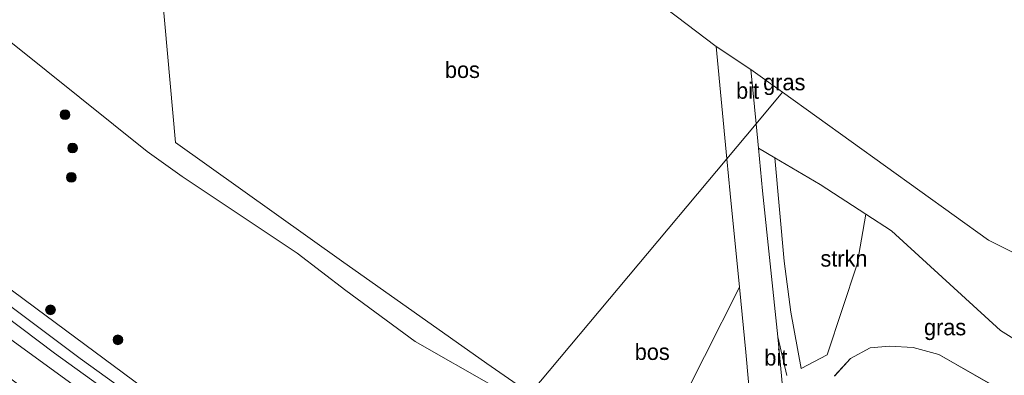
# Model space of a CAD drawing. Header units: millimetres. Extents: x 180000 to 190000, y 466229 to 468626.
# Tile 151 of 202: x 186132 to 186283, y 467179 to 467234. Entities that reach past the tile are written whole.
import ezdxf
from ezdxf.enums import TextEntityAlignment as Align

# ---------------------------------------------------------------- set-up
doc = ezdxf.new("R2010")
doc.units = ezdxf.units.MM
for name, color, linetype, lineweight in [('af-bs-rasterhekwerk', 8, 'hekwerk', 18), ('bp-b5-bos', 93, 'Continuous', 18), ('bp-b5-grasland', 93, 'Continuous', 18), ('bp-b5-struiken', 93, 'Continuous', 18), ('bp-bs-boom', 93, 'Continuous', 18), ('gw-bs-insteekwatergang', 93, 'Continuous', 18), ('gw-bs-kruinlijn', 93, 'Continuous', 18), ('kd-bs-opnamedtmgrens', 173, 'Continuous', 18), ('og-b5-water', 153, 'Continuous', 18), ('og-bs-hulpgeometrie', 53, 'Continuous', 18), ('vh-b5-verh_soort', 8, 'Continuous', 18)]:
    doc.layers.add(name, color=color, linetype=linetype, lineweight=lineweight)
doc.styles.add('rtw_iso', font='iso-rtw.shx')
doc.linetypes.add('hekwerk', pattern='A,7,-1.5,[1,RTW.shx,S=0.75,R=0,X=0,Y=0],-1.5', length=10)

# ---------------------------------------------------------------- blocks, each defined once
blk = doc.blocks.new('dtbattr-r')
at = {"style": 'rtw_iso'}
blk.add_attdef('TAG', text='', height=2.5, dxfattribs=at).set_placement((0, 0), align=Align.MIDDLE_CENTER)
blk = doc.blocks.new('boom')
blk.add_hatch(color=256).paths.add_polyline_path([(-0.75, 0, 1), (0.75, 0, 1)])
blk.add_circle((0, 0), 0.75)
blk = doc.blocks.new('d33az_ACAD_1_FMEBLOCK164')
at = {"layer": 'vh-b5-verh_soort'}
for points in [[(-133.48, 78.78, 70.41), (-131.04, 81.45, 70.49), (-128, 83.11, 70.44), (-125.02, 83.36, 70.51), (-121.37, 83.17, 70.55), (-117.38, 82.09, 70.58), (-106.32, 75.75, 70.94)], [(-140.25, 63.5, 70.52), (-142.24, 84.82, 70.3), (-140.86, 78.84, 70.47)]]:
    blk.add_polyline3d(points, dxfattribs=at)

msp = doc.modelspace()

# ---------------------------------------------------------------- linework, layer by layer
at = {"layer": 'af-bs-rasterhekwerk'}
msp.add_polyline3d([(186210.37, 467176.18, 70.06), (186203.7, 467180.81, 70.15), (186181.3, 467196.64, 70.59), (186155.7, 467214.86, 71.05), (186153.64, 467237.8, 71.49)], dxfattribs=at)
at = {"layer": 'bp-b5-bos'}
for points in [[(186183.34, 467271.98, 70.98), (186239.06, 467229.67, 69.89), (186240.7, 467212.37, 70.06), (186210.37, 467176.18, 70.06), (186203.7, 467180.81, 70.15), (186181.3, 467196.64, 70.59), (186155.7, 467214.86, 71.05), (186153.64, 467237.8, 71.49), (186152.04, 467238.6, 71.61), (186152.22, 467241.39, 72.98), (186152.13, 467242.42, 73.02), (186151.42, 467242.95, 73), (186150.64, 467242.84, 72.97), (186147.89, 467242.32, 71.71), (186145.81, 467244.35, 71.56), (186168.07, 467260.58, 71.25)], [(186281.04, 467199.82, 69.93), (186356.41, 467162.26, 72.2), (186338.25, 467164.79, 71.86), (186323.79, 467167.88, 71.52), (186312.59, 467170.67, 71.17), (186298.23, 467176.35, 70.92), (186282.93, 467185.89, 70.59), (186266.07, 467201.28, 70.18), (186262.16, 467203.81, 70.16), (186255.1, 467208.39, 70.12), (186248.12, 467212.51, 70.12), (186245.56, 467214.02, 70.12), (186245.21, 467217.76, 70.05), (186249.3, 467222.64, 69.91)], [(186231.88, 467171.2, 70.33), (186225.91, 467165.18, 70.41), (186210.37, 467176.18, 70.06), (186240.7, 467212.37, 70.06), (186241.21, 467207.03, 70.11), (186242.63, 467192.59, 70.21)]]:
    msp.add_polyline3d(points, close=True, dxfattribs=at)
msp.add_polyline3d([(186124.94, 467262.21, 71.86), (186145.81, 467244.35, 71.56), (186147.89, 467242.32, 71.71), (186147.74, 467241.06, 71.69), (186149.3, 467239.26, 71.68), (186150.74, 467238.58, 71.62), (186152.04, 467238.6, 71.61), (186153.64, 467237.8, 71.49), (186155.7, 467214.86, 71.05), (186181.3, 467196.64, 70.59), (186203.7, 467180.81, 70.15), (186210.37, 467176.18, 70.06), (186208.97, 467174.51, 70.22), (186204.7, 467177.31, 70.12), (186192.66, 467184.18, 70.18), (186181.96, 467192.07, 70.44), (186174.42, 467197.82, 70.86), (186156.69, 467209.64, 71.06), (186151.31, 467213.5, 71.12), (186130.53, 467230.12, 71.6)], dxfattribs=at)
at = {"layer": 'bp-b5-grasland'}
for points in [[(186186.2, 467147.33, 59.17), (186184.67, 467145.51, 59.68), (186159.27, 467163.44, 59.7), (186130.27, 467184.49, 59.76), (186103.45, 467204.59, 59.66), (186076.12, 467226.56, 59.54), (186050.77, 467247.24, 59.66), (186025.57, 467268.27, 59.72), (185999.86, 467291.09, 59.78), (185975.69, 467312.75, 59.79), (185952.31, 467334.04, 59.66), (185928.09, 467357.11, 59.63), (185906.04, 467379.15, 59.64), (185907.52, 467380.73, 59.18), (185927.98, 467360.64, 59.16), (185952.75, 467336.42, 59.16), (185976.7, 467314.5, 59.14), (186001.42, 467293.25, 59.27), (186027.28, 467269.83, 59.24), (186054.37, 467247.4, 59.11), (186080.86, 467225.57, 59.1), (186108.63, 467203.79, 59.14), (186137.03, 467182.42, 59.21), (186165.18, 467162.07, 59.24)], [(186249.3, 467222.64, 69.91), (186245.21, 467217.76, 70.05), (186244.42, 467226.15, 69.91)], [(186241.66, 467154.39, 70.66), (186241.31, 467154.36, 70.66), (186225.91, 467165.18, 70.41), (186231.88, 467171.2, 70.33), (186242.63, 467192.59, 70.21), (186243.04, 467188.37, 70.24), (186243.62, 467182.55, 70.28), (186245.39, 467163.14, 70.47), (186244.98, 467160.11, 70.5), (186244.79, 467160.04, 70.5), (186245.11, 467155.84, 70.61), (186241.55, 467155.52, 70.86)]]:
    msp.add_polyline3d(points, close=True, dxfattribs=at)
for points in [[(186130.53, 467230.12, 71.6), (186151.31, 467213.5, 71.12), (186156.69, 467209.64, 71.06), (186174.42, 467197.82, 70.86), (186181.96, 467192.07, 70.44), (186192.66, 467184.18, 70.18), (186204.7, 467177.31, 70.12), (186203.13, 467171.95, 68.97), (186205.3, 467170.13, 68.9), (186188.36, 467149.92, 59.68), (186162.75, 467168.13, 59.7), (186134.15, 467189.32, 59.76), (186107.45, 467209.12, 59.66)], [(186249.94, 467178.94, 70.47), (186248.56, 467184.91, 70.3), (186246.18, 467207.42, 70.23), (186245.56, 467214.02, 70.12), (186248.12, 467212.51, 70.12), (186249.53, 467196.59, 70.35), (186250.56, 467188.74, 70.38), (186252.15, 467180.04, 70.4), (186256.15, 467182.14, 70.33), (186260.82, 467196.13, 70.22), (186262.16, 467203.81, 70.16), (186266.07, 467201.28, 70.18), (186282.93, 467185.89, 70.59), (186298.23, 467176.35, 70.92)], [(186107.45, 467209.12, 59.66), (186134.15, 467189.32, 59.76), (186162.75, 467168.13, 59.7), (186188.36, 467149.92, 59.68), (186187.41, 467148.78, 59.27), (186165.93, 467163.62, 59.22), (186140.96, 467181.58, 59.17), (186113.75, 467202, 59.13)], [(186130.27, 467184.49, 59.76), (186159.27, 467163.44, 59.7), (186184.67, 467145.51, 59.68), (186181.47, 467141.7, 60.09), (186179.39, 467143.14, 60.04), (186159.4, 467157.18, 60.02), (186139.55, 467171.45, 59.98), (186119.5, 467186.55, 60.02)], [(186284.48, 467175.84, 70.94), (186273.42, 467182.19, 70.58), (186269.44, 467183.26, 70.55), (186265.78, 467183.46, 70.51), (186262.8, 467183.21, 70.44), (186259.76, 467181.55, 70.49), (186257.32, 467178.87, 70.41)]]:
    msp.add_polyline3d(points, dxfattribs=at)
at = {"layer": 'bp-b5-struiken'}
msp.add_polyline3d([(186256.15, 467182.14, 70.33), (186252.15, 467180.04, 70.4), (186250.56, 467188.74, 70.38), (186249.53, 467196.59, 70.35), (186248.12, 467212.51, 70.12), (186255.1, 467208.39, 70.12), (186262.16, 467203.81, 70.16), (186260.82, 467196.13, 70.22)], close=True, dxfattribs=at)
at = {"layer": 'gw-bs-insteekwatergang'}
for points in [[(186188.36, 467149.92, 59.68), (186162.75, 467168.13, 59.7), (186134.15, 467189.32, 59.76), (186107.45, 467209.12, 59.66), (186079.85, 467230.8, 59.54), (186054.29, 467251.32, 59.66), (186029.14, 467272.54, 59.72), (186003.45, 467295.15, 59.78), (185979.69, 467316.46, 59.79), (185956.02, 467337.64, 59.66), (185932.04, 467360.66, 59.63), (185909.32, 467382.67, 59.64)], [(186184.67, 467145.51, 59.68), (186159.27, 467163.44, 59.7), (186130.27, 467184.49, 59.76), (186103.45, 467204.59, 59.66), (186076.12, 467226.56, 59.54), (186050.77, 467247.24, 59.66), (186025.57, 467268.27, 59.72), (185999.86, 467291.09, 59.78), (185975.69, 467312.75, 59.79), (185952.31, 467334.04, 59.66), (185928.09, 467357.11, 59.63), (185906.04, 467379.15, 59.64)]]:
    msp.add_polyline3d(points, dxfattribs=at)
at = {"layer": 'gw-bs-kruinlijn'}
for points in [[(185952.74, 467374.02, 69.07), (185958.01, 467368.52, 68.92), (185964.73, 467362.45, 68.77), (185973.95, 467355.02, 69.24), (185978.52, 467351.66, 69.49), (185983.11, 467348.29, 69.75), (185993.54, 467340.25, 69.87), (186003.85, 467332.94, 70.91), (186014.8, 467326, 71.77), (186027.26, 467317.33, 72.6), (186038.39, 467309.36, 73.21), (186043.9, 467305.57, 73.32), (186048.71, 467301.7, 73.41), (186054.31, 467296.64, 73.29), (186063.78, 467287.18, 72.9), (186074.13, 467277.57, 72.48), (186087.65, 467265.61, 72.23), (186098.34, 467255.73, 72.13), (186111.16, 467244.89, 71.93), (186130.53, 467230.12, 71.6), (186151.31, 467213.5, 71.12)], [(186208.97, 467174.51, 70.22), (186204.7, 467177.31, 70.12), (186192.66, 467184.18, 70.18), (186181.96, 467192.07, 70.44), (186174.42, 467197.82, 70.86), (186156.69, 467209.64, 71.06), (186151.31, 467213.5, 71.12)]]:
    msp.add_polyline3d(points, dxfattribs=at)
at = {"layer": 'kd-bs-opnamedtmgrens'}
for points in [[(186249.3, 467222.64, 69.91), (186244.42, 467226.15, 69.91), (186239.06, 467229.67, 69.89), (186183.34, 467271.98, 70.98), (186117.77, 467331.57, 71.31), (186114.12, 467334.81, 71.36), (186100.83, 467346.59, 71.47), (186098.51, 467348.64, 71.46), (186083.8, 467361.68, 71.41), (186074.46, 467367.99, 71.35), (186071.83, 467369.81, 71.18), (186054.85, 467381.33, 70.82), (186052.71, 467382.79, 70.49), (186046.29, 467387.14, 70.3), (186008.61, 467412.72, 67.42), (185992.84, 467437.51, 67.64), (185991.06, 467440.31, 67.7), (185986.95, 467446.77, 67.97), (185979.71, 467458.15, 69.81)], [(186249.3, 467222.64, 69.91), (186281.04, 467199.82, 69.93), (186356.41, 467162.26, 72.2), (186370.76, 467154.79, 72.36), (186376.08, 467151.92, 72.41), (186434.14, 467122.16, 73.28), (186511.79, 467076.55, 71.54), (186563.53, 467057.43, 70.64)]]:
    msp.add_polyline3d(points, dxfattribs=at)
at = {"layer": 'og-b5-water'}
msp.add_polyline3d([(186113.75, 467202, 59.13), (186140.96, 467181.58, 59.17), (186165.93, 467163.62, 59.22), (186187.41, 467148.78, 59.27), (186186.2, 467147.33, 59.17), (186165.18, 467162.07, 59.24), (186137.03, 467182.42, 59.21), (186108.63, 467203.79, 59.14)], dxfattribs=at)
at = {"layer": 'og-bs-hulpgeometrie'}
msp.add_polyline3d([(186210.37, 467176.18, 70.06), (186240.7, 467212.37, 70.06), (186245.21, 467217.76, 70.05), (186249.3, 467222.64, 69.91)], dxfattribs=at)
at = {"layer": 'vh-b5-verh_soort'}
for points in [[(186245.21, 467217.76, 70.05), (186240.7, 467212.37, 70.06), (186239.06, 467229.67, 69.89), (186244.42, 467226.15, 69.91)], [(186245.87, 467154.89, 70.6), (186245.23, 467154.86, 70.61), (186245.11, 467155.84, 70.61), (186244.79, 467160.04, 70.5), (186244.98, 467160.11, 70.5), (186245.39, 467163.14, 70.47), (186243.62, 467182.55, 70.28), (186243.04, 467188.37, 70.24), (186242.63, 467192.59, 70.21), (186241.21, 467207.03, 70.11), (186240.7, 467212.37, 70.06), (186245.21, 467217.76, 70.05), (186245.56, 467214.02, 70.12), (186246.18, 467207.42, 70.23), (186248.56, 467184.91, 70.3), (186250.55, 467163.6, 70.52), (186251.12, 467162.47, 70.49), (186251.75, 467160.61, 70.53), (186252.16, 467156.59, 70.71), (186252.28, 467155.52, 70.69), (186251.22, 467155.4, 70.6)]]:
    msp.add_polyline3d(points, close=True, dxfattribs=at)

# ---------------------------------------------------------------- block references
at = {"layer": 'bp-b5-bos'}
ref = msp.add_blockref('dtbattr-r', (186197.23, 467224.08, 71.4), dxfattribs=at)
ref.add_attrib('TAG', 'bos', dxfattribs={"layer": '0', "height": 2.5, "style": 'rtw_iso'}).set_placement((186197.23, 467224.08, 71.4), align=Align.BOTTOM_LEFT)
ref = msp.add_blockref('dtbattr-r', (186226.5, 467180.6, 70.2), dxfattribs=at)
ref.add_attrib('TAG', 'bos', dxfattribs={"layer": '0', "height": 2.5, "style": 'rtw_iso'}).set_placement((186226.5, 467180.6, 70.2), align=Align.BOTTOM_LEFT)
at = {"layer": 'bp-b5-grasland'}
ref = msp.add_blockref('dtbattr-r', (186246.31, 467222.18, 69.96), dxfattribs=at)
ref.add_attrib('TAG', 'gras', dxfattribs={"layer": '0', "height": 2.5, "style": 'rtw_iso'}).set_placement((186246.31, 467222.18, 69.96), align=Align.BOTTOM_LEFT)
ref = msp.add_blockref('dtbattr-r', (186271.11, 467184.4, 70.93), dxfattribs=at)
ref.add_attrib('TAG', 'gras', dxfattribs={"layer": '0', "height": 2.5, "style": 'rtw_iso'}).set_placement((186271.11, 467184.4, 70.93), align=Align.BOTTOM_LEFT)
at = {"layer": 'bp-b5-struiken'}
ref = msp.add_blockref('dtbattr-r', (186255.14, 467194.99, 70.26), dxfattribs=at)
ref.add_attrib('TAG', 'strkn', dxfattribs={"layer": '0', "height": 2.5, "style": 'rtw_iso'}).set_placement((186255.14, 467194.99, 70.26), align=Align.BOTTOM_LEFT)
at = {"layer": 'bp-bs-boom'}
for p in [(186138.65, 467219.17, 70.29), (186139.8, 467214.02, 69.09), (186139.61, 467209.5, 67.69), (186136.4, 467189.08, 60.25), (186146.79, 467184.45, 61.12)]:
    msp.add_blockref('boom', p, dxfattribs=at)
at = {"layer": 'vh-b5-verh_soort'}
ref = msp.add_blockref('dtbattr-r', (186242.13, 467220.87, 69.98), dxfattribs=at)
ref.add_attrib('TAG', 'bit', dxfattribs={"layer": '0', "height": 2.5, "style": 'rtw_iso'}).set_placement((186242.13, 467220.87, 69.98), align=Align.BOTTOM_LEFT)
msp.add_blockref('d33az_ACAD_1_FMEBLOCK164', (186390.8, 467100.1), dxfattribs=at)
ref = msp.add_blockref('dtbattr-r', (186246.49, 467179.73, 70.4), dxfattribs=at)
ref.add_attrib('TAG', 'bit', dxfattribs={"layer": '0', "height": 2.5, "style": 'rtw_iso'}).set_placement((186246.49, 467179.73, 70.4), align=Align.BOTTOM_LEFT)

doc.saveas('drawing.dxf')
